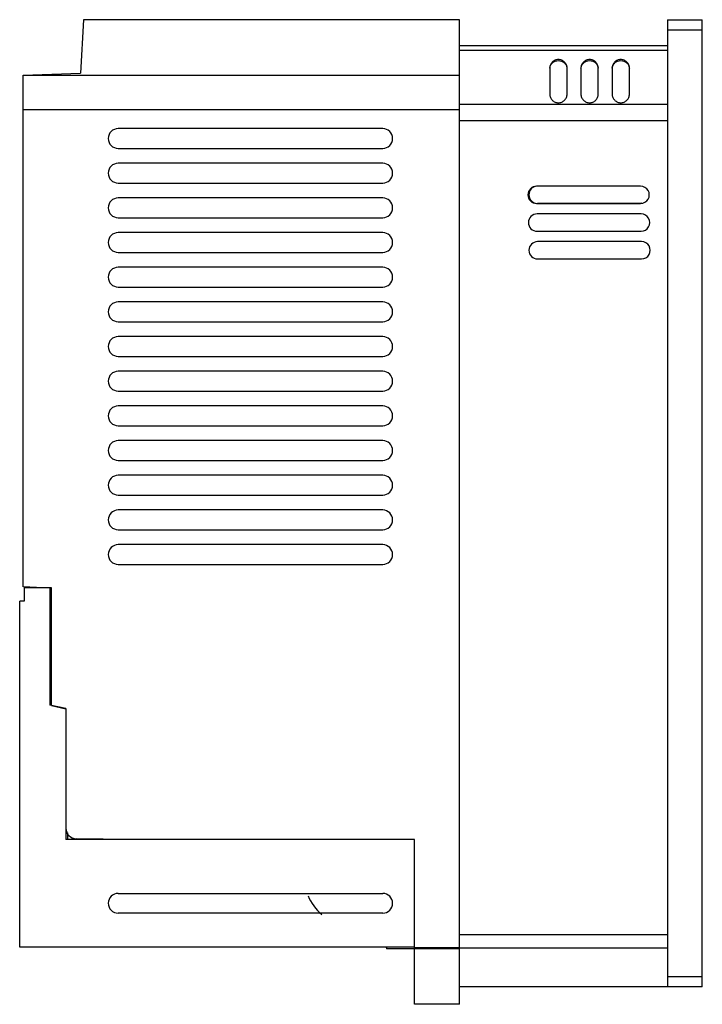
# Model space of a CAD drawing. Header units: millimetres. Extents: x 28 to 225, y 34 to 318.
import ezdxf

# ---------------------------------------------------------------- set-up
doc = ezdxf.new("R2010")
doc.units = ezdxf.units.MM
doc.header["$LTSCALE"] = 22.937052
doc.layers.get('0').update_dxf_attribs({"linetype": 'CONTINUOUS'})

msp = doc.modelspace()

# ---------------------------------------------------------------- linework, layer by layer
at = {"color": 7}
for p, q in [((46.51, 317.94), (45.69, 302.47)), ((154.97, 317.94), (46.51, 317.94)), ((154.97, 33.94), (154.97, 317.94)), ((214.97, 317.94), (214.97, 38.94)), ((214.97, 317.94), (224.97, 317.94)), ((224.97, 38.94), (224.97, 317.94)), ((224.97, 314.94), (214.97, 314.94)), ((154.97, 310.48), (214.97, 310.48)), ((214.97, 309.06), (154.97, 309.06)), ((180.97, 303.94), (180.97, 296.47)), ((185.97, 296.47), (185.97, 303.95)), ((189.97, 303.94), (189.97, 296.47)), ((194.97, 296.47), (194.97, 303.95)), ((198.97, 303.94), (198.97, 296.47)), ((203.97, 296.47), (203.97, 303.95)), ((29.17, 301.94), (45.69, 302.47)), ((29.17, 154.37), (29.17, 301.94)), ((29.17, 301.94), (154.97, 301.94)), ((214.97, 293.47), (154.97, 293.47)), ((154.97, 291.94), (29.17, 291.94)), ((214.97, 288.72), (154.97, 288.72)), ((132.83, 286.52), (56.54, 286.52)), ((56.54, 280.82), (132.83, 280.82)), ((132.83, 276.52), (56.54, 276.52)), ((56.54, 270.82), (132.83, 270.82)), ((207.19, 269.92), (177.19, 269.92)), ((132.83, 266.52), (56.54, 266.52)), ((177.19, 264.92), (207.19, 264.92)), ((207.47, 264.99), (177.47, 264.95)), ((207.33, 261.92), (177.33, 261.92)), ((56.54, 260.82), (132.83, 260.82)), ((132.83, 256.52), (56.54, 256.52)), ((177.33, 256.92), (207.33, 256.92)), ((207.47, 253.92), (177.47, 253.92)), ((56.54, 250.82), (132.83, 250.82)), ((177.47, 248.92), (207.47, 248.92)), ((132.83, 246.52), (56.54, 246.52)), ((56.54, 240.82), (132.83, 240.82)), ((132.83, 236.52), (56.54, 236.52)), ((56.54, 230.82), (132.83, 230.82)), ((132.83, 226.52), (56.54, 226.52)), ((56.54, 220.82), (132.83, 220.82)), ((132.83, 216.52), (56.54, 216.52)), ((56.54, 210.82), (132.83, 210.82)), ((132.83, 206.52), (56.54, 206.52)), ((56.54, 200.82), (132.83, 200.82)), ((132.83, 196.52), (56.54, 196.52)), ((56.54, 190.82), (132.83, 190.82)), ((132.83, 186.52), (56.54, 186.52)), ((56.54, 180.82), (132.83, 180.82)), ((132.83, 176.52), (56.54, 176.52)), ((56.54, 170.82), (132.83, 170.82)), ((132.83, 166.52), (56.54, 166.52)), ((56.54, 160.82), (132.83, 160.82)), ((36.87, 153.97), (29.17, 154.37)), ((29.47, 154.05), (29.47, 150.24)), ((37.29, 154.05), (29.47, 154.05)), ((36.87, 153.97), (36.87, 120.24)), ((37.29, 120.1), (37.29, 154.05)), ((28.14, 50.44), (28.14, 150.24)), ((29.47, 150.24), (28.14, 150.24)), ((41.47, 119.24), (36.87, 120.24)), ((37.29, 120.1), (41.47, 119.2)), ((41.47, 119.24), (41.47, 81.43)), ((41.89, 83.38), (41.89, 81.43)), ((141.97, 81.43), (41.47, 81.43)), ((59.97, 81.43), (44.41, 81.7)), ((141.97, 50.06), (141.97, 81.43)), ((56.54, 65.94), (132.83, 65.94)), ((132.83, 60.24), (56.54, 60.24)), ((214.97, 53.96), (154.97, 53.96)), ((141.97, 50.44), (28.14, 50.44)), ((133.89, 50.23), (133.76, 50.44)), ((133.89, 50.23), (133.92, 49.94)), ((133.9, 50.06), (141.97, 50.06)), ((154.97, 49.94), (133.92, 49.94)), ((154.97, 50.23), (141.97, 50.23)), ((141.97, 33.94), (141.97, 49.94)), ((214.97, 50.16), (154.97, 50.16)), ((214.97, 41.94), (224.97, 41.94)), ((224.97, 38.94), (154.97, 38.94)), ((154.97, 33.94), (141.97, 33.94))]:
    msp.add_line(p, q, dxfattribs=at)
for centre, radius, start, end in [((56.54, 283.67), 2.85, 90, 270), ((132.83, 283.67), 2.85, 270, 90), ((56.54, 273.67), 2.85, 90, 270), ((132.83, 273.67), 2.85, 270, 90), ((56.54, 263.67), 2.85, 90, 270), ((132.83, 263.67), 2.85, 270, 90), ((56.54, 253.67), 2.85, 90, 270), ((132.83, 253.67), 2.85, 270, 90), ((56.54, 243.67), 2.85, 90, 270), ((132.83, 243.67), 2.85, 270, 90), ((56.54, 233.67), 2.85, 90, 270), ((132.83, 233.67), 2.85, 270, 90), ((56.54, 223.67), 2.85, 90, 270), ((132.83, 223.67), 2.85, 270, 90), ((56.54, 213.67), 2.85, 90, 270), ((132.83, 213.67), 2.85, 270, 90), ((56.54, 203.67), 2.85, 90, 270), ((132.83, 203.67), 2.85, 270, 90), ((56.54, 193.67), 2.85, 90, 270), ((132.83, 193.67), 2.85, 270, 90), ((56.54, 183.67), 2.85, 90, 270), ((132.83, 183.67), 2.85, 270, 90), ((56.54, 173.67), 2.85, 90, 270), ((132.83, 173.67), 2.85, 270, 90), ((56.54, 163.67), 2.85, 90, 270), ((132.83, 163.67), 2.85, 270, 90), ((44.47, 84.7), 3, 180, 269), ((56.54, 63.09), 2.85, 90, 270), ((132.83, 63.09), 2.85, 270, 90), ((123.96, 70.43), 13.7, 202.1664, 230.4057)]:
    msp.add_arc(centre, radius, start, end, dxfattribs=at)
for centre, major_axis, ratio, start_param, end_param in [((177.19, 267.42), (1.78, -1.75), 0.999995, 2.348274, 5.489866), ((177.46, 267.44), (2.49, 0), 0.999999, 1.672855, 4.615876), ((207.19, 267.42), (1.78, -1.75), 0.999995, -0.793319, 2.348274), ((207.46, 267.44), (2.44, 0), 0.999999, -1.569269, -1.53249), ((177.33, 259.42), (1.78, -1.75), 0.999995, 2.348274, 5.489866), ((207.33, 259.42), (1.78, -1.75), 0.999995, -0.793319, 2.348274), ((177.47, 251.42), (1.78, -1.75), 0.999995, 2.348274, 5.489866), ((207.47, 251.42), (1.78, -1.75), 0.999995, -0.793319, 2.348274)]:
    msp.add_ellipse(centre, major_axis=major_axis, ratio=ratio, start_param=start_param, end_param=end_param, dxfattribs=at)
for points, knots in [([(185.97, 303.95), (185.97, 304.27), (185.84, 304.93), (185.28, 305.76), (184.44, 306.31), (183.46, 306.5), (182.48, 306.3), (181.65, 305.74), (181.1, 304.92), (180.97, 304.26), (180.97, 303.94)], [0, 0, 0, 0, 0.124966, 0.250057, 0.375329, 0.500638, 0.625801, 0.750736, 0.875436, 1, 1, 1, 1]), ([(180.98, 303.91), (181.01, 304.21), (181.19, 304.81), (181.75, 305.55), (182.54, 306.04), (183.46, 306.21), (184.38, 306.05), (185.18, 305.56), (185.75, 304.82), (185.92, 304.22), (185.95, 303.92)], [0, 0, 0, 0, 0.124575, 0.249277, 0.374201, 0.499336, 0.624608, 0.74986, 0.874929, 1, 1, 1, 1]), ([(194.97, 303.95), (194.97, 304.27), (194.84, 304.93), (194.28, 305.76), (193.44, 306.31), (192.46, 306.5), (191.48, 306.3), (190.65, 305.74), (190.1, 304.92), (189.97, 304.26), (189.97, 303.94)], [0, 0, 0, 0, 0.124966, 0.250057, 0.375329, 0.500638, 0.625801, 0.750736, 0.875436, 1, 1, 1, 1]), ([(189.98, 303.91), (190.01, 304.21), (190.19, 304.81), (190.75, 305.55), (191.54, 306.04), (192.46, 306.21), (193.38, 306.05), (194.18, 305.56), (194.75, 304.82), (194.92, 304.22), (194.95, 303.92)], [0, 0, 0, 0, 0.124575, 0.249277, 0.374201, 0.499336, 0.624608, 0.74986, 0.874929, 1, 1, 1, 1]), ([(203.97, 303.95), (203.97, 304.27), (203.84, 304.93), (203.28, 305.76), (202.44, 306.31), (201.46, 306.5), (200.48, 306.3), (199.65, 305.74), (199.1, 304.92), (198.97, 304.26), (198.97, 303.94)], [0, 0, 0, 0, 0.124966, 0.250057, 0.375329, 0.500638, 0.625801, 0.750736, 0.875436, 1, 1, 1, 1]), ([(198.98, 303.91), (199.01, 304.21), (199.19, 304.81), (199.75, 305.55), (200.54, 306.04), (201.46, 306.21), (202.38, 306.05), (203.18, 305.56), (203.75, 304.82), (203.92, 304.22), (203.95, 303.92)], [0, 0, 0, 0, 0.124575, 0.249277, 0.374201, 0.499336, 0.624608, 0.74986, 0.874929, 1, 1, 1, 1]), ([(180.97, 296.47), (180.97, 296.14), (181.1, 295.49), (181.66, 294.66), (182.49, 294.1), (183.47, 293.91), (184.45, 294.11), (185.28, 294.67), (185.84, 295.5), (185.97, 296.15), (185.97, 296.47)], [0, 0, 0, 0, 0.124966, 0.250058, 0.37533, 0.500643, 0.625808, 0.750742, 0.875439, 1, 1, 1, 1]), ([(189.97, 296.47), (189.97, 296.14), (190.1, 295.49), (190.66, 294.66), (191.49, 294.1), (192.47, 293.91), (193.45, 294.11), (194.28, 294.67), (194.84, 295.5), (194.97, 296.15), (194.97, 296.47)], [0, 0, 0, 0, 0.124966, 0.250058, 0.37533, 0.500643, 0.625808, 0.750742, 0.875439, 1, 1, 1, 1]), ([(198.97, 296.47), (198.97, 296.14), (199.1, 295.49), (199.66, 294.66), (200.49, 294.1), (201.47, 293.91), (202.45, 294.11), (203.28, 294.67), (203.84, 295.5), (203.97, 296.15), (203.97, 296.47)], [0, 0, 0, 0, 0.124966, 0.250058, 0.37533, 0.500643, 0.625808, 0.750742, 0.875439, 1, 1, 1, 1])]:
    msp.add_open_spline(points, degree=3, knots=knots, dxfattribs=at)

doc.saveas('drawing.dxf')
